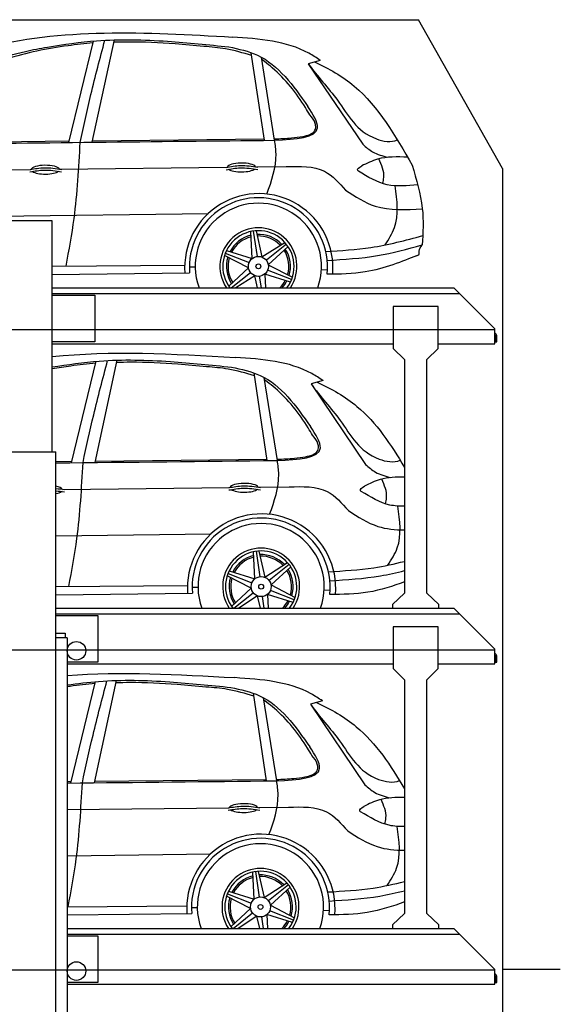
# Model space of a CAD drawing. Header units: millimetres. Extents: x 200 to 5711, y 92 to 8850.
# Tile 5 of 5: x 2808 to 5711, y 3562 to 8850. Entities that reach past the tile are written whole.
import ezdxf

# ---------------------------------------------------------------- set-up
doc = ezdxf.new("R2010")
doc.units = ezdxf.units.MM
doc.linetypes.add('GEN3', pattern=[6.25, 5, -1.25])
doc.layers.add('3', color=6, linetype='GEN3')
doc.layers.add('car', color=10, linetype='Continuous')

msp = doc.modelspace()

# ---------------------------------------------------------------- linework, layer by layer
for p, q in [((5400, 8050), (4950, 8850)), ((2982, 7770), (2662, 7770)), ((2982, 7410), (5140, 7410)), ((5360, 7190), (5140, 7410)), ((2982, 7370), (3212.5, 7370)), ((3212.5, 7370), (3212.5, 7120)), ((4814.5, 7310), (4814.5, 7085)), ((5054.5, 7310), (4814.5, 7310)), ((5054.5, 7085), (5054.5, 7310)), ((5360, 7110), (5360, 7190)), ((5360, 7157.7), (5360, 7150)), ((3212.5, 7120), (2982, 7120)), ((2982, 7110), (4814.5, 7110)), ((5054.5, 7110), (5360, 7110)), ((4874.5, 7025), (4814.5, 7085)), ((5054.5, 7085), (4994.5, 7025)), ((4874.5, 7025), (4874.5, 6303.1)), ((4994.5, 6311.3), (4994.5, 7025)), ((2641, 6530), (3003, 6530)), ((3003, 265), (3003, 6530)), ((4874.5, 6303.1), (4874.5, 5770)), ((4994.5, 5770), (4994.5, 6311.3)), ((4874.5, 5770), (4809.5, 5710)), ((5059.5, 5710), (4994.5, 5770)), ((3003, 5690), (5140, 5690)), ((4809.5, 5710), (4809.5, 5690)), ((5059.5, 5690), (5059.5, 5710)), ((5360, 5470), (5140, 5690)), ((4814.5, 5590), (4814.5, 5365)), ((5054.5, 5590), (4814.5, 5590)), ((5054.5, 5365), (5054.5, 5590)), ((3063, 5530), (3053, 5530)), ((3063, 5530), (3063, 265)), ((5360, 5390), (5360, 5470)), ((5360, 5437.7), (5360, 5430)), ((3063, 5390), (4814.5, 5390)), ((4874.5, 5305), (4814.5, 5365)), ((5054.5, 5365), (4994.5, 5305)), ((5054.5, 5390), (5360, 5390)), ((4874.5, 5305), (4874.5, 4050)), ((4994.5, 4050), (4994.5, 5305)), ((4874.5, 4050), (4809.5, 3990)), ((5059.5, 3990), (4994.5, 4050)), ((3063, 3970), (5140, 3970)), ((4809.5, 3990), (4809.5, 3970)), ((5059.5, 3970), (5059.5, 3990)), ((5360, 3750), (5140, 3970)), ((5360, 3670), (5360, 3750)), ((5360, 3717.7), (5360, 3710)), ((5400, 3750), (5400, 3750)), ((3063, 3670), (5360, 3670))]:
    msp.add_line(p, q)
for points in [[(1500, 8850), (4950, 8850)], [(5711.2, 3750), (5400, 3750), (5400, 200), (4950, 192.9), (4950, 91.6), (4850, 91.6), (4850, 177), (200, 250), (200, 8350)], [(5400, 8050), (5400, 3750)], [(2982, 6530), (2982, 7770)], [(2982, 7380), (5170, 7380)], [(3003, 5659.5), (5170, 5660)], [(3003, 5650), (3227.5, 5650)], [(3227.5, 5650), (3227.5, 5400), (3063, 5400)], [(3063, 3939.5), (5170, 3940)], [(3063, 3930), (3227.5, 3930)], [(3227.5, 3930), (3227.5, 3680), (3063, 3680)]]:
    msp.add_lwpolyline(points)
for points in [[(5360, 7157.7, -0.182676), (5362, 7152.4), (5362, 7120), (5370, 7120), (5370, 7152.4, 0.305615), (5360, 7167.3)], [(5360, 5437.7, -0.182676), (5362, 5432.4), (5362, 5400), (5370, 5400), (5370, 5432.4, 0.305615), (5360, 5447.3)], [(5360, 3717.7, -0.182676), (5362, 3712.4), (5362, 3680), (5370, 3680), (5370, 3712.4, 0.305615), (5360, 3727.3)]]:
    msp.add_lwpolyline(points, format="xyb")
msp.add_lwpolyline([(3003, 5530), (3003, 5555), (3053, 5555), (3053, 5530)], close=True)
for centre in [(3112.9, 5461), (3112.9, 3741)]:
    msp.add_circle(centre, 49.9)
at = {"layer": '3'}
for p, q in [((5360, 7185), (295, 7185)), ((5360, 5465), (295, 5465)), ((5360, 3745), (295, 3745))]:
    msp.add_line(p, q, dxfattribs=at)
at = {"layer": 'car'}
for p, q in [((3072.4, 8190.6), (3204.6, 8735.4)), ((3197.7, 8192), (3317.4, 8741.7)), ((4122.9, 8202.2), (4051.6, 8672.8)), ((4177.2, 8202.7), (4106.5, 8648.5)), ((4122.7, 8625.2), (4108.4, 8636.2)), ((4422.5, 8631.7), (4358.1, 8613.8)), ((4358.1, 8613.8), (4650.9, 8180.7)), ((2247.9, 8190.3), (3074.3, 8198.7)), ((3199.5, 8200), (4121.8, 8209.3)), ((1932.9, 8035.8), (2867.8, 8046)), ((3025, 8047.7), (3919.5, 8057.5)), ((4079.2, 8059.3), (4239.9, 8061)), ((1650.9, 7779.7), (3821.3, 7809.8)), ((4056, 7567), (4049.2, 7712.6)), ((4062.7, 7715), (4083.2, 7578.7)), ((4077.3, 7716.5), (4109, 7575.7)), ((4109, 7575.7), (4231.7, 7654.3)), ((4240.5, 7643.9), (4132.7, 7557.9)), ((4249.1, 7632), (4143, 7534.1)), ((4037, 7516.7), (3907.5, 7583.7)), ((3912.2, 7596.5), (4040.5, 7546.2)), ((3918.1, 7609.9), (4056, 7567)), ((2982, 7525.9), (3694.1, 7532.1)), ((3719.4, 7522.6), (3750.8, 7522.3)), ((3930.9, 7418.8), (4037, 7516.7)), ((4143, 7534.1), (4272.5, 7467.2)), ((2982, 7481.7), (3720.9, 7489.7)), ((3943.3, 7410), (4047.2, 7492.9)), ((4071, 7475.2), (3969.3, 7410)), ((4085.7, 7410), (4071, 7475.2)), ((4106.1, 7410), (4096.8, 7472.2)), ((4261.9, 7440.9), (4124, 7483.9)), ((4124, 7483.9), (4127.4, 7410)), ((4267.8, 7454.3), (4139.5, 7504.6)), ((4428.5, 7507.6), (4460.6, 7507.1)), ((3087.2, 6470.7), (3219.4, 7015.4)), ((3212.6, 6472.1), (3332.3, 7021.7)), ((4137.8, 6482.2), (4066.5, 6952.8)), ((4192.1, 6482.8), (4121.3, 6928.6)), ((4137.6, 6905.3), (4123.3, 6916.3)), ((4437.4, 6911.8), (4373, 6893.8)), ((4373, 6893.8), (4665.7, 6460.7)), ((3003, 6477.9), (3089.2, 6478.7)), ((3214.3, 6480), (4136.7, 6489.3)), ((3039.8, 6327.8), (3934.3, 6337.6)), ((4094, 6339.3), (4254.7, 6341.1)), ((3003, 6078.3), (3836.2, 6089.8)), ((4070.8, 5847), (4064, 5992.6)), ((4077.5, 5995), (4098.1, 5858.7)), ((4092.1, 5996.6), (4123.8, 5855.7)), ((4123.8, 5855.7), (4246.5, 5934.4)), ((4255.4, 5923.9), (4147.6, 5838)), ((3927, 5876.6), (4055.3, 5826.3)), ((3933, 5890), (4070.8, 5847)), ((4264, 5912.1), (4157.8, 5814.2)), ((4051.8, 5796.8), (3922.4, 5863.7)), ((3003, 5806.1), (3709, 5812.2)), ((3003, 5761.8), (3735.7, 5769.8)), ((3734.2, 5802.6), (3765.6, 5802.4)), ((3945.7, 5698.9), (4051.8, 5796.8)), ((3958, 5690), (4062.1, 5773)), ((4276.7, 5721), (4138.8, 5763.9)), ((4138.8, 5763.9), (4142.3, 5690)), ((4282.7, 5734.4), (4154.4, 5784.7)), ((4157.8, 5814.2), (4287.3, 5747.2)), ((4443.4, 5787.7), (4475.4, 5787.2)), ((4085.9, 5755.2), (3984.1, 5690)), ((4100.5, 5690), (4085.9, 5755.2)), ((4121, 5690), (4111.6, 5752.2)), ((3083.6, 4750.6), (3215.8, 5295.4)), ((3209, 4752), (3328.7, 5301.7)), ((4134.2, 4762.2), (4062.9, 5232.8)), ((4188.5, 4762.8), (4117.7, 5208.5)), ((4134, 5185.3), (4119.7, 5196.2)), ((4433.8, 5191.7), (4369.4, 5173.8)), ((4369.4, 5173.8), (4662.1, 4740.7)), ((3210.7, 4760), (4133.1, 4769.3)), ((3063, 4758.5), (3085.6, 4758.7)), ((3063, 4608), (3930.7, 4617.5)), ((4090.4, 4619.3), (4251.1, 4621)), ((3063, 4359.1), (3832.6, 4369.8)), ((4067.2, 4127), (4060.4, 4272.6)), ((4073.9, 4275), (4094.5, 4138.7)), ((4088.5, 4276.5), (4120.2, 4135.7)), ((4120.2, 4135.7), (4242.9, 4214.3)), ((4251.8, 4203.9), (4144, 4117.9)), ((4260.4, 4192), (4154.2, 4094.1)), ((4048.3, 4076.8), (3918.8, 4143.7)), ((3923.4, 4156.6), (4051.7, 4106.2)), ((3929.4, 4170), (4067.2, 4127)), ((3063, 4086.6), (3705.4, 4092.1)), ((3730.6, 4082.6), (3762.1, 4082.4)), ((3942.1, 3978.8), (4048.3, 4076.8)), ((4154.2, 4094.1), (4283.7, 4027.2)), ((3063, 4042.5), (3732.1, 4049.7)), ((3954.5, 3970), (4058.5, 4052.9)), ((4082.3, 4035.2), (3980.6, 3970)), ((4096.9, 3970), (4082.3, 4035.2)), ((4117.4, 3970), (4108, 4032.2)), ((4273.1, 4000.9), (4135.3, 4043.9)), ((4135.3, 4043.9), (4138.7, 3970)), ((4279.1, 4014.3), (4150.8, 4064.7)), ((4439.8, 4067.6), (4471.8, 4067.1))]:
    msp.add_line(p, q, dxfattribs=at)
for centre, radius in [((4090, 7525.4), 53.7), ((4090, 7525.4), 13.1), ((4104.8, 5805.5), 53.7), ((4104.8, 5805.5), 13.1), ((4101.2, 4085.4), 53.7), ((4101.2, 4085.4), 13.1)]:
    msp.add_circle(centre, radius, dxfattribs=at)
for centre, radius, start, end in [((4092.1, 7517.8), 398.2, 355.0584, 184.0821), ((4090.2, 7523), 370.8, 353.8778, 185.153), ((4089.9, 7525.4), 339.1, 340.1082, 199.8918), ((4090, 7525.4), 206.8, 326.0783, 213.9217), ((4090, 7525.4), 191.5, 322.9405, 217.0595), ((4090, 7525.4), 172, 103.4048, 152.7963), ((4090, 7525.4), 163.3, 103.9828, 152.2645), ((4090, 7525.4), 172, 43.4048, 92.7963), ((4090, 7525.4), 163.3, 43.9828, 92.2645), ((4090, 7525.4), 172, 343.4048, 32.7963), ((4090, 7525.4), 172, 163.4048, 212.7963), ((4090, 7525.4), 163.3, 163.9828, 212.2645), ((4090, 7525.4), 163.3, 343.9828, 32.2645), ((4090, 7525.4), 163.3, 223.9828, 224.968), ((4090, 7525.4), 163.3, 315.032, 332.2645), ((4090, 7525.4), 172, 317.8533, 332.7963), ((4107, 5797.9), 398.2, 355.0584, 184.0821), ((4105, 5803.1), 370.8, 353.8778, 185.153), ((4104.7, 5805.4), 339.1, 340.0987, 199.9013), ((4104.8, 5805.5), 206.8, 326.0607, 213.9393), ((4104.8, 5805.5), 191.5, 322.9207, 217.0793), ((4104.8, 5805.5), 172, 43.4048, 92.7963), ((4104.8, 5805.5), 172, 103.4048, 152.7963), ((4104.8, 5805.5), 163.3, 103.9828, 152.2645), ((4104.8, 5805.5), 163.3, 43.9828, 92.2645), ((4104.8, 5805.5), 163.3, 343.9828, 32.2645), ((4104.8, 5805.5), 172, 343.4048, 32.7963), ((4104.8, 5805.5), 172, 163.4048, 212.7963), ((4104.8, 5805.5), 163.3, 163.9828, 212.2645), ((4104.8, 5805.5), 163.3, 315.0059, 332.2645), ((4104.8, 5805.5), 172, 317.8296, 332.7963), ((4104.8, 5805.5), 163.3, 223.9828, 224.9941), ((4103.4, 4077.8), 398.2, 355.0584, 184.0821), ((4101.4, 4083), 370.8, 353.8778, 185.153), ((4101.1, 4085.4), 339.1, 340.1066, 199.8934), ((4101.2, 4085.4), 206.8, 326.0753, 213.9247), ((4101.2, 4085.4), 191.5, 322.9372, 217.0628), ((4101.2, 4085.4), 172, 103.4048, 152.7963), ((4101.2, 4085.4), 163.3, 103.9828, 152.2645), ((4101.2, 4085.4), 172, 43.4048, 92.7963), ((4101.2, 4085.4), 163.3, 43.9828, 92.2645), ((4101.2, 4085.4), 172, 343.4048, 32.7963), ((4101.2, 4085.4), 172, 163.4048, 212.7963), ((4101.2, 4085.4), 163.3, 163.9828, 212.2645), ((4101.2, 4085.4), 163.3, 343.9828, 32.2645), ((4101.2, 4085.4), 163.3, 223.9828, 224.9724), ((4101.2, 4085.4), 163.3, 315.0276, 332.2645), ((4101.2, 4085.4), 172, 317.8493, 332.7963)]:
    msp.add_arc(centre, radius, start, end, dxfattribs=at)
for centre, start_param, end_param in [((2946.2, 8044.5), 3.301598, 6.200586), ((3999.1, 8056.3), 3.301598, 6.200586), ((3999.1, 8056.3), 0.414691, 2.782634), ((2946.2, 8044.5), 0.414691, 2.782634), ((4014, 6336.3), 3.301598, 6.200586), ((2961, 6324.6), 3.301598, 4.127139), ((2961, 6324.6), 2.156046, 2.782634), ((4014, 6336.3), 0.414691, 2.782634), ((4010.4, 4616.3), 3.301598, 6.200586), ((4010.4, 4616.3), 0.414691, 2.782634)]:
    msp.add_ellipse(centre, major_axis=(-76, 0), ratio=0.31079, start_param=start_param, end_param=end_param, dxfattribs=at)
for points, knots in [([(1873.3, 8318.4), (2112, 8496.7), (2736.9, 8825.5), (3487.6, 8782.9), (3951.3, 8756.6)], [1425.608041, 1425.608041, 1425.608041, 1425.608041, 2257.127289, 3600.586646, 3600.586646, 3600.586646, 3600.586646]), ([(4390.9, 8622.9), (4468.5, 8588.2), (4693.5, 8457.7), (4826.1, 8225.5), (4915.7, 8068.4)], [454.443926, 454.443926, 454.443926, 454.443926, 706.375154, 1232.872592, 1232.872592, 1232.872592, 1232.872592]), ([(4358.1, 8613.8), (4406.4, 8545.5), (4535.4, 8412.3), (4629.4, 8221.7), (4802.5, 8188.8), (4836.4, 8204.3)], [83.694765, 83.694765, 83.694765, 83.694765, 349.888457, 664.176449, 768.609969, 768.609969, 768.609969, 768.609969]), ([(4915.7, 8068.4), (4938.7, 7991.6), (4980.6, 7851.3), (4973.9, 7706), (4969, 7640.1)], [0, 0, 0, 0, 238.356968, 434.910148, 434.910148, 434.910148, 434.910148]), ([(4938.7, 7582.7), (4866.1, 7553), (4702.8, 7486), (4527.7, 7483.2), (4458.8, 7483.5)], [0, 0, 0, 0, 317.658435, 522.70569, 522.70569, 522.70569, 522.70569]), ([(2982, 6984.9), (3066.4, 6997.7), (3276.9, 7029), (3600.8, 7019.6), (3836.6, 6995.4), (3945.9, 6984.1)], [10.684758, 10.684758, 10.684758, 10.684758, 266.442997, 648.218912, 977.976461, 977.976461, 977.976461, 977.976461]), ([(3217, 7005.5), (3172.1, 7000.7), (3093.6, 6992.3), (3015.4, 6980.2), (2982, 6974.3)], [0, 0, 0, 0, 135.421878, 237.056951, 237.056951, 237.056951, 237.056951]), ([(4373, 6893.8), (4421.3, 6825.6), (4550.2, 6692.3), (4644.3, 6501.8), (4817.3, 6468.8), (4851.3, 6484.4)], [83.694765, 83.694765, 83.694765, 83.694765, 349.888457, 664.176449, 768.609969, 768.609969, 768.609969, 768.609969]), ([(4405.7, 6903), (4483.4, 6868.2), (4676.9, 6756), (4802, 6568.6), (4874.5, 6445.6)], [454.443926, 454.443926, 454.443926, 454.443926, 706.375154, 1123.860103, 1123.860103, 1123.860103, 1123.860103]), ([(4874.5, 6392.7), (4829.8, 6393.8), (4754.8, 6392), (4687.3, 6358.6), (4659.5, 6344.9)], [30.637293, 30.637293, 30.637293, 30.637293, 162.045796, 253.902, 253.902, 253.902, 253.902]), ([(4874.5, 6237), (4847.7, 6236.5), (4765.4, 6241.5), (4692.2, 6286.2), (4642.4, 6316.5)], [84.6097, 84.6097, 84.6097, 84.6097, 164.731815, 334.48885, 334.48885, 334.48885, 334.48885]), ([(4573.2, 6214), (4624.5, 6180.6), (4717.6, 6120), (4825.1, 6110.2), (4874.5, 6110.2)], [0, 0, 0, 0, 179.657933, 325.861593, 325.861593, 325.861593, 325.861593]), ([(4466.5, 5885.6), (4547.8, 5890.2), (4685.5, 5898), (4819.8, 5927.5), (4874.5, 5941)], [0, 0, 0, 0, 243.685961, 412.644744, 412.644744, 412.644744, 412.644744]), ([(4474.2, 5836.9), (4565, 5842.6), (4700.1, 5851.2), (4831.6, 5880.7), (4874.5, 5891.4)], [0, 0, 0, 0, 272.187163, 404.690605, 404.690605, 404.690605, 404.690605]), ([(4874.5, 5831.3), (4815.5, 5808.9), (4682.8, 5765.5), (4542.6, 5763.3), (4473.7, 5763.5)], [103.963866, 103.963866, 103.963866, 103.963866, 317.658435, 522.70569, 522.70569, 522.70569, 522.70569]), ([(3063, 5277.4), (3119.3, 5285.3), (3301.9, 5308.1), (3597.2, 5299.6), (3833, 5275.3), (3942.3, 5264.1)], [96.103035, 96.103035, 96.103035, 96.103035, 266.442997, 648.218912, 977.976461, 977.976461, 977.976461, 977.976461]), ([(3213.4, 5285.5), (3168.5, 5280.7), (3118.3, 5275.3), (3068.3, 5268.4), (3063, 5267.7)], [0, 0, 0, 0, 135.421878, 151.463708, 151.463708, 151.463708, 151.463708]), ([(4402.1, 5182.9), (4479.8, 5148.2), (4675.3, 5034.8), (4801, 4844.6), (4874.5, 4719.5)], [454.443926, 454.443926, 454.443926, 454.443926, 706.375154, 1130.768125, 1130.768125, 1130.768125, 1130.768125]), ([(4369.4, 5173.8), (4417.7, 5105.5), (4546.6, 4972.3), (4640.7, 4781.8), (4813.8, 4748.8), (4847.7, 4764.3)], [83.694765, 83.694765, 83.694765, 83.694765, 349.888457, 664.176449, 768.609969, 768.609969, 768.609969, 768.609969]), ([(4874.5, 4672.6), (4828.6, 4673.8), (4752.3, 4672.5), (4683.7, 4638.6), (4656, 4624.8)], [27.111992, 27.111992, 27.111992, 27.111992, 162.045796, 253.902, 253.902, 253.902, 253.902]), ([(4874.5, 4517.1), (4846.4, 4516.4), (4762.9, 4520.8), (4688.6, 4566.1), (4638.8, 4596.4)], [81.034672, 81.034672, 81.034672, 81.034672, 164.731815, 334.48885, 334.48885, 334.48885, 334.48885]), ([(4569.6, 4494), (4620.9, 4460.5), (4715.1, 4399.3), (4823.8, 4390), (4874.5, 4390.1)], [0, 0, 0, 0, 179.657933, 329.404881, 329.404881, 329.404881, 329.404881]), ([(4462.9, 4165.6), (4544.2, 4170.2), (4683.1, 4178), (4818.6, 4207.9), (4874.5, 4221.9)], [0, 0, 0, 0, 243.685961, 416.343652, 416.343652, 416.343652, 416.343652]), ([(4470.6, 4116.9), (4561.4, 4122.6), (4697.7, 4131.2), (4830.4, 4161.2), (4874.5, 4172.2)], [0, 0, 0, 0, 272.187163, 408.393228, 408.393228, 408.393228, 408.393228]), ([(4874.5, 4112.6), (4814.7, 4089.8), (4680.7, 4045.5), (4539, 4043.3), (4470.1, 4043.5)], [99.60721, 99.60721, 99.60721, 99.60721, 317.658435, 522.70569, 522.70569, 522.70569, 522.70569])]:
    msp.add_open_spline(points, degree=3, knots=knots, dxfattribs=at)
for points in [[(3202.2, 8725.5), (3067.6, 8709.9), (2736.3, 8639.1), (2542.3, 8563.4), (2401.8, 8484.3)], [(2956.6, 8703.2), (3220.9, 8736.7), (3602.7, 8734.1), (3931.1, 8704.1)], [(3133.3, 8191.3), (3190.7, 8448.4), (3265.4, 8739.6)], [(4054, 8657.1), (3913.5, 8693.6), (3797.2, 8706.4), (3642.5, 8719.8), (3388.6, 8730.1), (3314.7, 8729)], [(4422.5, 8631.7), (4361.3, 8669.6), (3951.3, 8756.6)], [(2075.4, 8225.8), (2135.7, 8311.3), (2372.4, 8487.1), (2659.2, 8626.9), (2839, 8679.7), (2956.6, 8703.2)], [(3931.1, 8704.1), (4084.6, 8659.5), (4355.3, 8384.5)], [(4366.1, 8338.7), (4342.4, 8378), (4164.7, 8591.2), (4122.7, 8625.2)], [(4177.2, 8202.7), (4407.7, 8269.9), (4355.3, 8384.5)], [(4398.5, 8270.3), (4395.2, 8291.9), (4366.1, 8338.7)], [(4328.8, 8223.3), (4366.6, 8234), (4393.9, 8255.9), (4398.5, 8270.3)], [(4135.7, 7913.6), (4184.6, 8128.8), (4177.2, 8202.7)], [(4176.1, 8209.8), (4268.6, 8215.3), (4328.8, 8223.3)], [(3057.5, 7526.6), (3100.3, 7783.1), (3133.3, 8191.3)], [(4650.9, 8180.7), (4703.5, 8140.4), (4785.6, 8110.9)], [(4890.9, 8111.7), (4729.3, 8100.7), (4644.7, 8064.8)], [(4757.2, 7970.3), (4763.7, 8003.1), (4737.2, 8102.8)], [(2863.3, 8032.7), (2939.9, 8042.4), (3033.5, 8033.8)], [(2863.5, 8045.3), (2940.2, 8055), (3033.8, 8046.4)], [(3916.2, 8044.4), (3992.8, 8054.1), (4086.4, 8045.5)], [(3916.5, 8057), (3993.1, 8066.7), (4086.7, 8058.1)], [(4239.9, 8061), (4445.2, 8035.7), (4558.3, 7934)], [(4627.6, 8036.4), (4623.8, 8040.5), (4644.7, 8064.8)], [(4945.7, 7963.2), (4781, 7963.7), (4627.6, 8036.4)], [(4558.3, 7934), (4716.7, 7849.1), (4970.2, 7834.8)], [(4769.9, 7640.5), (4820.8, 7733.5), (4824.2, 7957.7)], [(4451.6, 7605.6), (4694.4, 7626.9), (4972.3, 7690.3)], [(4459.4, 7556.9), (4730.2, 7583.6), (4969, 7640.1)], [(4938.7, 7582.7), (4950.7, 7588.1), (4953.2, 7606.9), (4969, 7640.1)], [(4437.4, 6911.8), (4376.1, 6949.7), (3966.2, 7036.7)], [(3148.2, 6471.3), (3205.6, 6728.5), (3280.3, 7019.6)], [(4068.8, 6937.2), (3928.4, 6973.6), (3812, 6986.4), (3657.4, 6999.8), (3403.4, 7010.2), (3329.5, 7009)], [(3945.9, 6984.1), (4099.4, 6939.6), (4370.2, 6664.5)], [(4381, 6618.7), (4357.3, 6658), (4179.5, 6871.2), (4137.6, 6905.3)], [(4192.1, 6482.8), (4422.6, 6550), (4370.2, 6664.5)], [(4413.4, 6550.4), (4410, 6572), (4381, 6618.7)], [(4343.7, 6503.3), (4381.5, 6514.1), (4408.7, 6535.9), (4413.4, 6550.4)], [(3072.4, 5806.7), (3115.2, 6063.1), (3148.2, 6471.3)], [(4150.5, 6193.7), (4199.4, 6408.8), (4192.1, 6482.8)], [(4191, 6489.9), (4283.4, 6495.4), (4343.7, 6503.3)], [(4665.7, 6460.7), (4718.3, 6420.5), (4800.4, 6391)], [(3931.3, 6337), (4008, 6346.8), (4101.5, 6338.2)], [(4254.7, 6341.1), (4460, 6315.8), (4573.2, 6214)], [(4772, 6250.3), (4778.5, 6283.2), (4752, 6382.9)], [(3931, 6324.4), (4007.7, 6334.2), (4101.3, 6325.6)], [(4642.4, 6316.5), (4638.6, 6320.6), (4659.5, 6344.9)], [(4784.8, 5920.5), (4835.6, 6013.5), (4839.1, 6237.8)], [(3144.6, 4751.3), (3202, 5008.4), (3276.7, 5299.6)], [(4065.2, 5217.1), (3924.8, 5253.6), (3808.5, 5266.4), (3653.8, 5279.8), (3399.8, 5290.1), (3325.9, 5289)], [(4433.8, 5191.7), (4372.5, 5229.7), (3962.6, 5316.6)], [(3942.3, 5264.1), (4095.8, 5219.5), (4366.6, 4944.5)], [(4377.4, 4898.7), (4353.7, 4938), (4175.9, 5151.2), (4134, 5185.3)], [(4188.5, 4762.8), (4419, 4830), (4366.6, 4944.5)], [(4409.8, 4830.4), (4406.4, 4851.9), (4377.4, 4898.7)], [(4340.1, 4783.3), (4377.9, 4794), (4405.2, 4815.9), (4409.8, 4830.4)], [(4146.9, 4473.6), (4195.9, 4688.8), (4188.5, 4762.8)], [(4187.4, 4769.8), (4279.8, 4775.3), (4340.1, 4783.3)], [(3068.8, 4086.6), (3111.6, 4343.1), (3144.6, 4751.3)], [(4662.1, 4740.7), (4714.7, 4700.4), (4796.8, 4670.9)], [(4768.4, 4530.3), (4775, 4563.1), (4748.4, 4662.8)], [(3927.4, 4604.4), (4004.1, 4614.1), (4097.7, 4605.5)], [(3927.7, 4617), (4004.4, 4626.7), (4097.9, 4618.1)], [(4251.1, 4621), (4456.4, 4595.7), (4569.6, 4494)], [(4638.8, 4596.4), (4635, 4600.5), (4656, 4624.8)], [(4781.2, 4200.5), (4832, 4293.5), (4835.5, 4517.7)]]:
    msp.add_spline(points, degree=3, dxfattribs=at)
for points in [[(2247, 8181.6), (2890.4, 8188.6), (3533.8, 8195.7), (4177.2, 8202.7)], [(2982, 7040.6), (3298.1, 7074.6), (3632.1, 7055.6), (3966.2, 7036.7)], [(3003, 6469.8), (3399.4, 6474.1), (3795.7, 6478.5), (4192.1, 6482.8)], [(3003, 6332.7), (3018.2, 6331.1), (3033.4, 6328.8), (3048.6, 6326.5)], [(3003, 6320.1), (3018.1, 6318.5), (3033.2, 6316.2), (3048.3, 6313.9)], [(3063, 5328.4), (3353.8, 5351.2), (3658.2, 5333.9), (3962.6, 5316.6)], [(3063, 4750.4), (3438.2, 4754.5), (3813.3, 4758.6), (4188.5, 4762.8)]]:
    msp.add_open_spline(points, degree=3, dxfattribs=at)
at = {"layer": 'DEFPOINTS', "color": 0, "linetype": 'ByBlock'}
msp.add_point((5313.2, 5390), dxfattribs=at)
msp.add_point((5313.2, 5390), dxfattribs=at)

doc.saveas('drawing.dxf')
